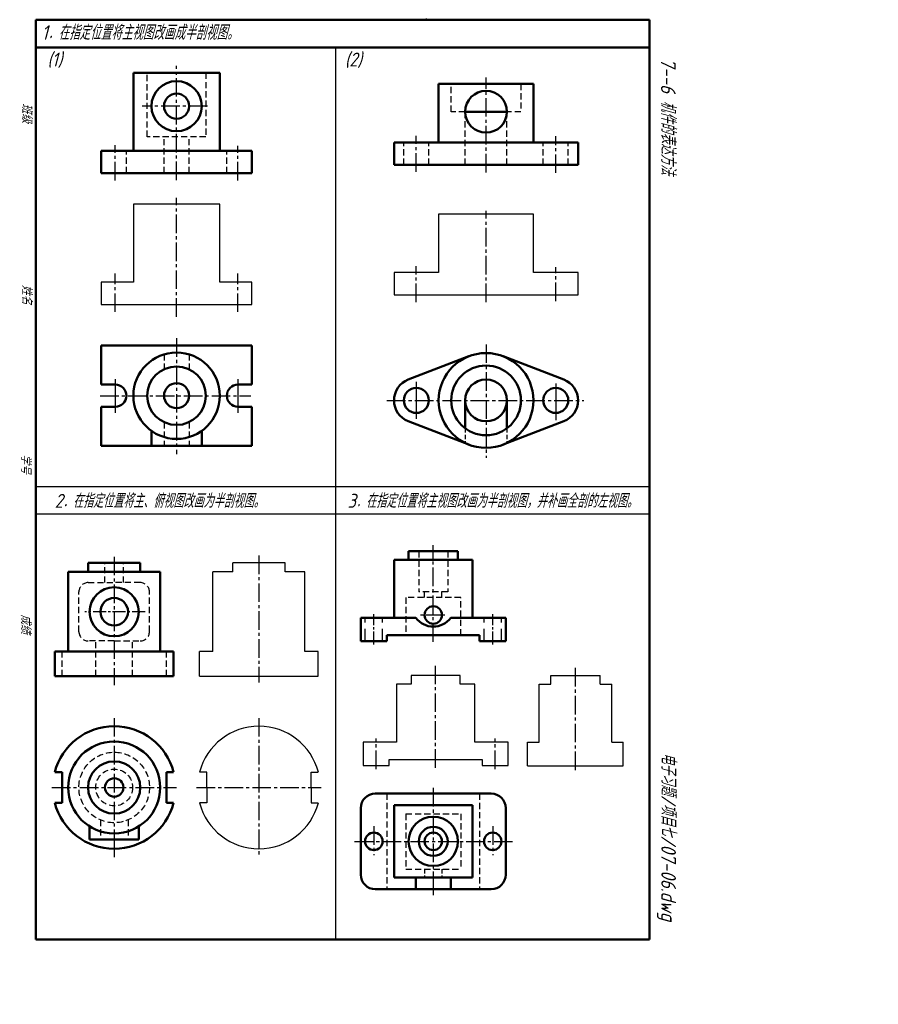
# Model space of a CAD drawing. Header units: millimetres. Extents: x 136 to 443, y -9 to 344.
import ezdxf

# ---------------------------------------------------------------- set-up
doc = ezdxf.new("R2010")
doc.units = ezdxf.units.MM
doc.header["$LTSCALE"] = 0.7
doc.linetypes.add('CENTER2', pattern=[28.575, 19.05, -3.175, 3.175, -3.175])
doc.linetypes.add('DASHED2', pattern=[9.525, 6.35, -3.175])
for name, color, linetype, lineweight in [('文字层', 227, 'Continuous', 20), ('点画线层', 3, 'CENTER2', 25), ('粗实线层', 7, 'Continuous', 50), ('虚线层', 2, 'DASHED2', 25)]:
    doc.layers.add(name, color=color, linetype=linetype, lineweight=lineweight)
doc.layers.add('细实线层', color=7, linetype='Continuous')
doc.styles.add('工程字体（斜）', font='gbeitc.shx', dxfattribs={"bigfont": 'gbcbig.shx'})
doc.styles.add('工程斜体', font='gbeitc.shx', dxfattribs={"bigfont": 'gbcbig.shx'})

msp = doc.modelspace()

# ---------------------------------------------------------------- linework, layer by layer
at = {"layer": '点画线层', "color": 7, "ltscale": 0.5}
for p, q in [((191.83, 286.88), (191.83, 327.94)), ((302.8, 289.71), (302.8, 323.69)), ((202.94, 313.45), (179.5, 313.45)), ((277.8, 289.91), (277.8, 302.86)), ((327.8, 289.51), (327.8, 302.66)), ((169.83, 286.77), (169.83, 299.42)), ((213.83, 286.77), (213.83, 299.22)), ((191.83, 237.89), (191.83, 280.55)), ((302.8, 243.12), (302.8, 275.91)), ((277.8, 243.12), (277.8, 256.07)), ((327.8, 243.53), (327.8, 255.66)), ((169.83, 239.64), (169.83, 253.44)), ((213.83, 239.64), (213.83, 253.44)), ((191.83, 230.19), (191.83, 188.62)), ((302.8, 228.01), (302.8, 187.25)), ((164.41, 209.59), (218.4, 209.59)), ((267.24, 207.89), (337.91, 207.89)), ((283.88, 121.23), (283.88, 155.96)), ((221.36, 152.27), (221.36, 106.73)), ((169.46, 151.82), (169.46, 105.72)), ((288.01, 130.91), (279.32, 130.91)), ((284.73, 76.13), (284.73, 112.67)), ((334.87, 75.25), (334.87, 111.97)), ((169.46, 93.93), (169.46, 48.01)), ((221.36, 93.93), (221.36, 44.21)), ((263.42, 75.65), (263.42, 86.55)), ((306.04, 75.65), (306.04, 86.55)), ((147.11, 69.03), (191.77, 69.03)), ((199.01, 69.03), (243.68, 69.03)), ((283.88, 68.88), (283.88, 35.13)), ((262.57, 55.1), (262.57, 44.69)), ((305.19, 55.1), (305.19, 44.69)), ((255.65, 49.71), (312.97, 49.71))]:
    msp.add_line(p, q, dxfattribs=at)
at = {"layer": '点画线层', "color": 7, "linetype": 'Continuous', "ltscale": 0.5}
for p, q in [((169.83, 215.5), (169.83, 203.49)), ((213.83, 215.5), (213.83, 203.49))]:
    msp.add_line(p, q, dxfattribs=at)
at = {"layer": '点画线层', "color": 7, "linetype": 'Continuous', "ltscale": 0.35}
for p, q in [((277.8, 214.59), (277.8, 201.28)), ((327.8, 213.99), (327.8, 200.83))]:
    msp.add_line(p, q, dxfattribs=at)
at = {"layer": '点画线层', "color": 7, "ltscale": 0.35}
for p, q in [((180.54, 132.08), (158.93, 132.08)), ((262.57, 120.27), (262.57, 131.16)), ((305.19, 120.27), (305.19, 131.16))]:
    msp.add_line(p, q, dxfattribs=at)
at = {"layer": '点画线层', "color": 7}
for p, q in [((169.46, 48.01), (169.46, 44)), ((283.88, 35.13), (283.88, 30.38))]:
    msp.add_line(p, q, dxfattribs=at)
at = {"layer": '粗实线层', "color": 7, "ltscale": 0.5}
for p, q in [((141.36, 344.48), (141.36, 14.48)), ((361.36, 344.48), (141.36, 344.48)), ((328.24, 344.48), (318.24, 344.48)), ((361.36, 14.48), (361.36, 344.48)), ((361.36, 334.48), (141.36, 334.48)), ((207.33, 325.45), (176.33, 325.45)), ((176.33, 325.45), (176.33, 297.45)), ((207.33, 297.45), (207.33, 325.45)), ((319.8, 321.46), (285.8, 321.46)), ((285.8, 321.46), (285.8, 300.46)), ((319.8, 300.46), (319.8, 321.46)), ((310.3, 311.46), (295.3, 311.46)), ((269.8, 300.46), (269.8, 292.46)), ((335.8, 300.46), (269.8, 300.46)), ((335.8, 292.46), (335.8, 300.46)), ((164.83, 297.45), (164.83, 289.45)), ((218.83, 297.45), (164.83, 297.45)), ((218.83, 289.45), (218.83, 297.45)), ((269.8, 292.46), (335.8, 292.46)), ((164.83, 289.45), (218.83, 289.45)), ((164.83, 227.59), (218.83, 227.59)), ((164.83, 227.59), (164.83, 213.59)), ((218.83, 227.59), (218.83, 213.59)), ((296.68, 223.76), (274.92, 215.36)), ((308.92, 223.76), (330.68, 215.36)), ((169.83, 213.59), (164.83, 213.59)), ((213.83, 213.59), (218.83, 213.59)), ((164.83, 205.59), (164.83, 191.59)), ((169.83, 205.59), (164.83, 205.59)), ((213.83, 205.59), (218.83, 205.59)), ((218.83, 205.59), (218.83, 191.59)), ((295.3, 207.89), (295.3, 197.89)), ((310.3, 207.89), (310.3, 197.89)), ((296.68, 192.03), (274.92, 200.43)), ((308.92, 192.03), (330.68, 200.43)), ((182.83, 196.97), (182.83, 191.59)), ((200.83, 196.97), (200.83, 191.59)), ((164.83, 191.59), (218.83, 191.59)), ((292.71, 153.78), (275.04, 153.78)), ((275.04, 153.78), (275.04, 150.67)), ((292.71, 150.67), (292.71, 153.78)), ((178.81, 149.68), (160.11, 149.68)), ((160.11, 146.38), (160.11, 149.68)), ((178.81, 146.38), (178.81, 149.68)), ((297.91, 150.67), (269.85, 150.67)), ((269.85, 150.67), (269.85, 129.88)), ((297.91, 129.88), (297.91, 150.67)), ((185.96, 146.38), (152.96, 146.38)), ((152.96, 117.78), (152.96, 146.38)), ((185.96, 117.78), (185.96, 146.38)), ((277.64, 129.88), (257.89, 129.88)), ((257.89, 129.88), (257.89, 121.56)), ((309.87, 129.88), (290.12, 129.88)), ((309.87, 121.56), (309.87, 129.88)), ((267.25, 121.56), (267.25, 123.64)), ((267.25, 123.64), (300.51, 123.64)), ((300.51, 123.64), (300.51, 121.56)), ((257.89, 121.56), (267.25, 121.56)), ((300.51, 121.56), (309.87, 121.56)), ((148.15, 108.98), (148.15, 117.78)), ((190.76, 117.78), (148.15, 117.78)), ((190.76, 108.98), (190.76, 117.78)), ((148.15, 108.98), (190.76, 108.98)), ((150.76, 74.53), (148.15, 74.53)), ((150.76, 69.03), (150.76, 74.53)), ((188.16, 69.03), (188.16, 74.53)), ((188.16, 74.53), (190.76, 74.53)), ((150.76, 69.03), (150.76, 63.53)), ((188.16, 69.03), (188.16, 63.53)), ((304.67, 66.86), (263.09, 66.86)), ((150.76, 63.53), (148.15, 63.53)), ((188.16, 63.53), (190.76, 63.53)), ((257.89, 61.66), (257.89, 37.75)), ((269.85, 62.7), (269.85, 36.71)), ((269.85, 62.7), (297.91, 62.7)), ((297.91, 62.7), (297.91, 36.71)), ((309.87, 61.66), (309.87, 37.75)), ((160.66, 55.08), (160.66, 50.33)), ((178.26, 55.08), (178.26, 50.33)), ((169.46, 50.33), (160.66, 50.33)), ((169.46, 50.33), (178.26, 50.33)), ((269.85, 36.71), (297.91, 36.71)), ((277.64, 36.71), (277.64, 32.55)), ((290.12, 36.71), (290.12, 32.55)), ((263.09, 32.55), (304.67, 32.55)), ((141.36, 14.48), (351.36, 14.48)), ((351.36, 14.48), (361.36, 14.48))]:
    msp.add_line(p, q, dxfattribs=at)
for centre, radius in [((191.83, 313.45), 9), ((191.83, 313.45), 4.5), ((302.8, 311.46), 7.5), ((191.83, 209.59), 15.5), ((302.8, 207.89), 17), ((191.83, 209.59), 10.5), ((302.8, 207.89), 12.5), ((191.83, 209.59), 4.5), ((277.8, 207.89), 4.5), ((302.8, 207.89), 7.5), ((327.8, 207.89), 4.5), ((169.46, 132.08), 8.8), ((169.46, 132.08), 4.95), ((283.88, 130.91), 3.12), ((169.46, 69.03), 16.5), ((169.46, 69.03), 9.35), ((169.46, 69.03), 3.3), ((283.88, 49.71), 8.84), ((283.88, 49.71), 5.2), ((262.57, 49.71), 3.12), ((283.88, 49.71), 3.12), ((305.19, 49.71), 3.12)]:
    msp.add_circle(centre, radius, dxfattribs=at)
for centre, radius, start, end in [((169.83, 209.59), 4, 270, 90), ((213.83, 209.59), 4, 90, 270), ((277.8, 207.89), 8, 111.1002, 248.8998), ((327.8, 207.89), 8, 291.1002, 68.8998), ((283.88, 134.55), 7.8, 216.8699, 323.1301), ((169.46, 69.03), 22, 14.4775, 165.5225), ((263.09, 61.66), 5.2, 90, 180), ((304.67, 61.66), 5.2, 0, 90), ((169.46, 69.03), 22, 194.4775, 345.5225), ((263.09, 37.75), 5.2, 180, 270), ((304.67, 37.75), 5.2, 270, 0)]:
    msp.add_arc(centre, radius, start, end, dxfattribs=at)
at = {"layer": '粗实线层', "color": 7}
msp.add_point((281.36, 344.48), dxfattribs=at)
at = {"layer": '细实线层', "color": 7, "ltscale": 0.5}
for p, q in [((248.91, 14.48), (248.91, 334.48)), ((207.33, 278.32), (176.33, 278.32)), ((176.33, 278.32), (176.33, 250.32)), ((207.33, 250.32), (207.33, 278.32)), ((319.8, 274.76), (285.8, 274.76)), ((285.8, 274.76), (285.8, 253.76)), ((319.8, 253.76), (319.8, 274.76)), ((269.8, 253.76), (269.8, 245.76)), ((285.8, 253.76), (269.8, 253.76)), ((335.8, 253.76), (319.8, 253.76)), ((335.8, 245.76), (335.8, 253.76)), ((164.83, 250.32), (164.83, 242.32)), ((176.33, 250.32), (164.83, 250.32)), ((218.83, 250.32), (207.33, 250.32)), ((218.83, 242.32), (218.83, 250.32)), ((269.8, 245.76), (335.8, 245.76)), ((164.83, 242.32), (218.83, 242.32)), ((141.36, 177.03), (361.36, 177.03)), ((361.36, 167.03), (141.36, 167.03)), ((230.71, 149.68), (212.01, 149.68)), ((212.01, 146.38), (212.01, 149.68)), ((230.71, 146.38), (230.71, 149.68)), ((204.86, 117.78), (204.86, 146.38)), ((212.01, 146.38), (204.86, 146.38)), ((237.86, 146.38), (230.71, 146.38)), ((237.86, 117.78), (237.86, 146.38)), ((200.06, 108.98), (200.06, 117.78)), ((204.86, 117.78), (200.06, 117.78)), ((242.66, 117.78), (237.86, 117.78)), ((242.66, 108.98), (242.66, 117.78)), ((200.06, 108.98), (242.66, 108.98)), ((270.7, 106.05), (270.7, 85.26)), ((275.89, 106.05), (270.7, 106.05)), ((293.57, 109.17), (275.89, 109.17)), ((275.89, 109.17), (275.89, 106.05)), ((293.57, 106.05), (293.57, 109.17)), ((298.76, 106.05), (293.57, 106.05)), ((298.76, 85.26), (298.76, 106.05)), ((321.88, 106.05), (326.04, 106.05)), ((321.88, 85.26), (321.88, 106.05)), ((326.04, 109.17), (343.71, 109.17)), ((326.04, 106.05), (326.04, 109.17)), ((343.71, 106.05), (343.71, 109.17)), ((343.71, 106.05), (347.87, 106.05)), ((347.87, 85.26), (347.87, 106.05)), ((270.7, 85.26), (258.74, 85.26)), ((258.74, 85.26), (258.74, 76.95)), ((310.72, 85.26), (298.76, 85.26)), ((310.72, 76.95), (310.72, 85.26)), ((317.72, 85.26), (321.88, 85.26)), ((317.72, 76.84), (317.72, 85.26)), ((347.87, 85.26), (352.02, 85.26)), ((352.02, 76.84), (352.02, 85.26)), ((268.1, 79.03), (301.36, 79.03)), ((268.1, 76.95), (268.1, 79.03)), ((301.36, 79.03), (301.36, 76.95)), ((202.66, 74.53), (200.06, 74.53)), ((202.66, 69.03), (202.66, 74.53)), ((240.06, 69.03), (240.06, 74.53)), ((240.06, 74.53), (242.66, 74.53)), ((258.74, 76.95), (268.1, 76.95)), ((301.36, 76.95), (310.72, 76.95)), ((317.72, 76.84), (352.02, 76.84)), ((202.66, 69.03), (202.66, 63.53)), ((240.06, 69.03), (240.06, 63.53)), ((202.66, 63.53), (200.06, 63.53)), ((240.06, 63.53), (242.66, 63.53))]:
    msp.add_line(p, q, dxfattribs=at)
for start, end in [(14.4775, 165.5225), (194.4775, 345.5225)]:
    msp.add_arc((221.36, 69.03), 22, start, end, dxfattribs=at)
at = {"layer": '细实线层', "color": 7}
msp.add_point((281.36, 344.48), dxfattribs=at)
at = {"layer": '虚线层', "color": 7, "ltscale": 0.5}
for p, q in [((181.33, 302.45), (181.33, 325.45)), ((202.33, 325.45), (202.33, 302.45)), ((290.3, 311.46), (290.3, 321.46)), ((315.3, 321.46), (315.3, 311.46)), ((295.3, 311.46), (290.3, 311.46)), ((295.3, 292.46), (295.3, 311.46)), ((310.3, 292.46), (310.3, 311.46)), ((315.3, 311.46), (310.3, 311.46)), ((202.33, 302.45), (181.33, 302.45)), ((187.33, 289.45), (187.33, 302.45)), ((196.33, 289.45), (196.33, 302.45)), ((273.3, 292.46), (273.3, 300.46)), ((282.3, 292.46), (282.3, 300.46)), ((323.3, 292.46), (323.3, 300.46)), ((332.3, 292.46), (332.3, 300.46)), ((173.83, 289.45), (173.83, 297.45)), ((209.83, 289.45), (209.83, 297.45)), ((187.33, 224.42), (187.33, 219.08)), ((196.33, 224.42), (196.33, 219.08)), ((187.33, 200.1), (187.33, 191.59)), ((196.33, 200.1), (196.33, 191.59)), ((278.68, 153.78), (278.68, 139.23)), ((289.08, 153.78), (289.08, 139.23)), ((166.16, 142.53), (166.16, 149.68)), ((172.76, 142.53), (172.76, 149.68)), ((160.11, 142.53), (169.46, 142.53)), ((178.81, 142.53), (169.46, 142.53)), ((156.81, 124.93), (156.81, 139.23)), ((182.11, 124.93), (182.11, 139.23)), ((289.08, 139.23), (278.68, 139.23)), ((280.76, 137.15), (280.76, 139.23)), ((287, 137.15), (287, 139.23)), ((274, 137.15), (274, 123.64)), ((293.75, 137.15), (274, 137.15)), ((293.75, 123.64), (293.75, 137.15)), ((169.46, 121.63), (160.11, 121.63)), ((162.86, 108.98), (162.86, 121.63)), ((169.46, 121.63), (178.81, 121.63)), ((176.06, 108.98), (176.06, 121.63)), ((150.76, 108.98), (150.76, 117.78)), ((188.16, 108.98), (188.16, 117.78)), ((267.25, 66.86), (267.25, 32.55)), ((300.51, 66.86), (300.51, 32.55)), ((164.51, 57.39), (164.51, 50.33)), ((174.41, 57.39), (174.41, 50.33)), ((274, 59.57), (274, 39.78)), ((274, 59.57), (293.75, 59.57)), ((293.75, 59.57), (293.75, 39.78)), ((274, 39.78), (293.75, 39.78))]:
    msp.add_line(p, q, dxfattribs=at)
at = {"layer": '虚线层', "color": 7, "ltscale": 0.35}
for p, q in [((295.3, 197.89), (295.3, 192.64)), ((310.3, 197.89), (310.3, 192.64)), ((280.76, 39.78), (280.76, 36.71)), ((287, 39.78), (287, 36.71))]:
    msp.add_line(p, q, dxfattribs=at)
at = {"layer": '虚线层', "color": 7}
for p, q in [((259.45, 121.56), (259.45, 129.88)), ((265.69, 121.56), (265.69, 129.88)), ((302.07, 121.56), (302.07, 129.88)), ((308.31, 121.56), (308.31, 129.88))]:
    msp.add_line(p, q, dxfattribs=at)
at = {"layer": '虚线层', "color": 7, "ltscale": 0.5}
for radius in [12.65, 6.6]:
    msp.add_circle((169.46, 69.03), radius, dxfattribs=at)
for centre, start, end in [((160.11, 139.23), 90, 180), ((178.81, 139.23), 0, 90), ((160.11, 124.93), 180, 270), ((178.81, 124.93), 270, 0)]:
    msp.add_arc(centre, 3.3, start, end, dxfattribs=at)

# ---------------------------------------------------------------- texts
at = {"layer": '文字层', "color": 7, "style": '工程字体（斜）'}
for s, p in [('班级', (136.39, 314.45)), ('姓名', (136.37, 249.37)), ('学号', (135.99, 188.6)), ('成绩', (135.99, 131.17))]:
    msp.add_text(s, height=3.5, rotation=270, dxfattribs=at).set_placement(p)
at = {"layer": '细实线层', "color": 7, "ltscale": 0.5, "style": '工程斜体'}
for s, height, p in [('1．在指定位置将主视图改画成半剖视图。', 5.25, (143.42, 337.27)), ('(1)', 5, (145.5, 327.69)), ('(2)', 5, (252.17, 327.69)), ('2．在指定位置将主、俯视图改画为半剖视图。', 5, (148.13, 169.37)), ('3．在指定位置将主视图改画为半剖视图，并补画全剖的左视图。', 5, (253.13, 169.37))]:
    msp.add_text(s, height=height, dxfattribs=at).set_placement(p)
at = {"layer": '细实线层', "color": 7, "ltscale": 0.5}
for s, style, p in [('   7--6 机件的表达方法  ', '工程字体（斜）', (365.53, 339.2)), ('电子习题/项目七/07-06.dwg', '工程斜体', (365.65, 81.5))]:
    msp.add_text(s, height=5.25, rotation=270, dxfattribs=dict(at, style=style)).set_placement(p)

doc.saveas('drawing.dxf')
